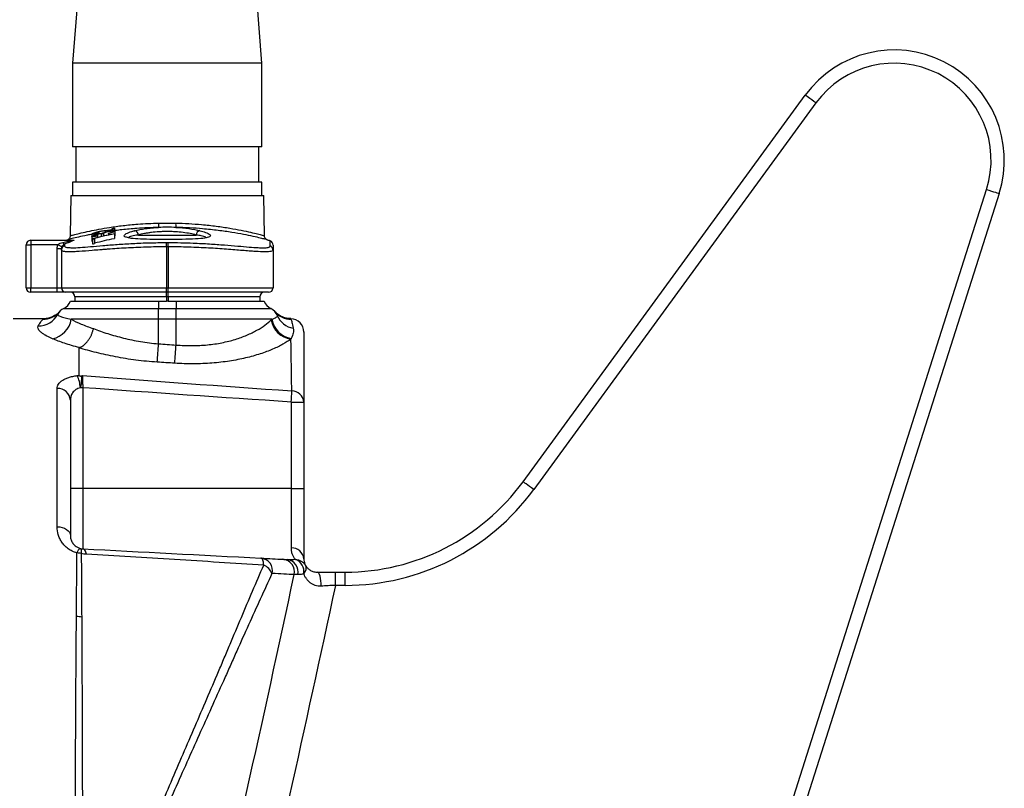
# Model space of a CAD drawing. Header units: millimetres. Extents: x 623 to 1422, y 673 to 1327.
# Tile 4 of 6: x 1199 to 1422, y 941 to 1115. Entities that reach past the tile are written whole.
import ezdxf

# ---------------------------------------------------------------- set-up
doc = ezdxf.new("R2010")
doc.units = ezdxf.units.MM

msp = doc.modelspace()

# ---------------------------------------------------------------- linework, layer by layer
at = {"color": 7, "linetype": 'Continuous', "lineweight": 25}
for p, q in [((1216.6, 1176.86), (1210.86, 1105.08)), ((1253.86, 1105.08), (1248.12, 1176.86)), ((1210.86, 1105.08), (1210.86, 1086.08)), ((1253.86, 1105.08), (1210.86, 1105.08)), ((1253.86, 1086.08), (1253.86, 1105.08)), ((1313.11, 1010.1), (1377.17, 1097.83)), ((1379.59, 1096.06), (1315.54, 1008.33)), ((1253.86, 1086.08), (1210.86, 1086.08)), ((1211.61, 1086.08), (1211.61, 1078.08)), ((1253.11, 1078.08), (1253.11, 1086.08)), ((1210.86, 1078.08), (1210.86, 1075.08)), ((1253.86, 1078.08), (1210.86, 1078.08)), ((1253.86, 1075.08), (1253.86, 1078.08)), ((1210.48, 1075.08), (1210.32, 1065.92)), ((1210.48, 1075.08), (1232.36, 1075.08)), ((1232.36, 1075.08), (1254.24, 1075.08)), ((1254.4, 1065.93), (1254.24, 1075.08)), ((1360.67, 895.07), (1418.33, 1076.42)), ((1421.18, 1075.51), (1363.53, 894.16)), ((1215.23, 1066.29), (1215.23, 1065.76)), ((1216.53, 1066.24), (1216.53, 1065.55)), ((1216.76, 1066.81), (1216.76, 1066.53)), ((1216.9, 1066.57), (1216.9, 1066.51)), ((1216.9, 1066.51), (1216.9, 1066.38)), ((1217.35, 1066.26), (1217.35, 1065.75)), ((1217.86, 1066.38), (1217.86, 1065.88)), ((1219.01, 1066.42), (1219.01, 1066.49)), ((1219.01, 1066.42), (1219.01, 1066.13)), ((1219.85, 1067.26), (1219.85, 1067.54)), ((1220.36, 1067.64), (1220.36, 1067.23)), ((1220.36, 1067.23), (1220.36, 1067.02)), ((1220.36, 1066.4), (1220.36, 1066.33)), ((1220.36, 1066.33), (1220.36, 1065.3)), ((1220.49, 1066.95), (1220.49, 1065.93)), ((1200.36, 1054.08), (1200.36, 1063.88)), ((1200.36, 1063.88), (1201.36, 1063.88)), ((1201.36, 1064.88), (1201.36, 1063.88)), ((1201.36, 1064.88), (1210.91, 1064.88)), ((1207.56, 1063.88), (1201.36, 1063.88)), ((1201.36, 1063.88), (1201.36, 1054.08)), ((1209, 1063.98), (1209, 1063.64)), ((1215.23, 1065.76), (1215.23, 1064.71)), ((1215.36, 1065.11), (1215.36, 1065.26)), ((1215.36, 1065.11), (1215.36, 1064.06)), ((1215.87, 1065.33), (1215.87, 1065.2)), ((1215.87, 1065.2), (1215.87, 1064.15)), ((1216.51, 1065.94), (1216.51, 1065.88)), ((1216.51, 1065.88), (1216.51, 1065.55)), ((1223.69, 1065.46), (1223.7, 1065.44)), ((1225.8, 1066.08), (1238.92, 1066.08)), ((1241.06, 1065.44), (1241.06, 1065.46)), ((1207.36, 1063.02), (1208.36, 1063.02)), ((1207.36, 1054.08), (1207.36, 1063.02)), ((1208.36, 1062.71), (1208.36, 1063.02)), ((1208.36, 1062.71), (1208.36, 1054.08)), ((1232.16, 1063.4), (1232.16, 1054.08)), ((1232.56, 1063.4), (1232.56, 1054.08)), ((1256.36, 1063.81), (1256.36, 1062.71)), ((1256.36, 1062.71), (1256.36, 1054.08)), ((1200.36, 1054.08), (1201.36, 1054.08)), ((1201.36, 1054.08), (1207.36, 1054.08)), ((1201.36, 1053.08), (1201.36, 1054.08)), ((1207.36, 1053.08), (1201.36, 1053.08)), ((1207.36, 1053.08), (1207.36, 1054.08)), ((1207.36, 1054.08), (1208.36, 1054.08)), ((1209.36, 1053.08), (1207.36, 1053.08)), ((1208.36, 1054.08), (1232.16, 1054.08)), ((1232.16, 1053.08), (1209.36, 1053.08)), ((1232.16, 1053.08), (1232.16, 1054.08)), ((1232.16, 1054.08), (1232.56, 1054.08)), ((1232.56, 1053.08), (1232.16, 1053.08)), ((1232.16, 1052.08), (1232.16, 1053.08)), ((1232.56, 1053.08), (1232.56, 1054.08)), ((1232.56, 1054.08), (1256.36, 1054.08)), ((1255.36, 1053.08), (1232.56, 1053.08)), ((1232.56, 1052.08), (1232.56, 1053.08)), ((1210.36, 1051.08), (1230.36, 1051.08)), ((1232.16, 1052.08), (1211.36, 1052.08)), ((1211.36, 1052.08), (1211.36, 1051.08)), ((1230.36, 1051.08), (1230.36, 1049.39)), ((1230.36, 1051.08), (1232.16, 1051.08)), ((1232.56, 1052.08), (1232.16, 1052.08)), ((1232.16, 1052.08), (1232.16, 1051.08)), ((1232.56, 1051.08), (1232.16, 1051.08)), ((1253.36, 1052.08), (1232.56, 1052.08)), ((1232.56, 1052.08), (1232.56, 1051.08)), ((1232.56, 1051.08), (1234.36, 1051.08)), ((1234.36, 1051.08), (1254.36, 1051.08)), ((1234.36, 1051.08), (1234.36, 1049.39)), ((1253.36, 1052.08), (1253.36, 1051.08)), ((1207.94, 1048.71), (1207.9, 1048.67)), ((1208.85, 1049.39), (1230.36, 1049.39)), ((1230.36, 1046.95), (1230.36, 1049.39)), ((1230.36, 1049.39), (1234.36, 1049.39)), ((1234.36, 1046.95), (1234.36, 1049.39)), ((1234.36, 1049.39), (1255.87, 1049.39)), ((1204.14, 1047.08), (1197.36, 1047.08)), ((1230.36, 1046.95), (1210.56, 1046.95)), ((1230.36, 1041.4), (1230.36, 1046.95)), ((1234.36, 1046.95), (1230.36, 1046.95)), ((1234.36, 1041.12), (1234.36, 1046.95)), ((1256.07, 1046.95), (1234.36, 1046.95)), ((1207.36, 999.86), (1207.36, 1031.25)), ((1213.2, 1031.44), (1212.63, 1031.44)), ((1213.2, 1031.44), (1213.2, 1008.52)), ((1210.36, 1028.59), (1210.36, 997.87)), ((1260.52, 1008.52), (1260.52, 1028.18)), ((1260.52, 1028.18), (1263.36, 1028.18)), ((1263.36, 1028.18), (1263.36, 1008.52)), ((1213.2, 1008.52), (1210.36, 1008.52)), ((1213.2, 1008.52), (1213.2, 994.87)), ((1260.52, 1008.52), (1213.2, 1008.52)), ((1260.52, 995.08), (1260.52, 1008.52)), ((1260.52, 1008.52), (1263.36, 1008.52)), ((1263.36, 1008.52), (1263.36, 992.58)), ((1270.53, 986.58), (1270.53, 989.58)), ((1270.53, 989.58), (1272.73, 989.58)), ((1272.73, 986.58), (1272.73, 989.58)), ((1272.73, 986.58), (1270.53, 986.58))]:
    msp.add_line(p, q, dxfattribs=at)
at = {"color": 1, "linetype": 'Continuous', "lineweight": 25}
for p, q in [((1218.29, 1067.05), (1218.29, 1066.73)), ((1255.72, 1063.64), (1255.72, 1064.74))]:
    msp.add_line(p, q, dxfattribs=at)
at = {"color": 7, "linetype": 'Continuous', "lineweight": 25, "flags": 128}
for points in [[(1379.59, 1096.06), (1379.12, 1096.4), (1378.66, 1096.73), (1378.25, 1097.04), (1377.88, 1097.31), (1377.58, 1097.53), (1377.35, 1097.69), (1377.21, 1097.79), (1377.17, 1097.83)], [(1418.33, 1076.42), (1418.88, 1076.24), (1419.42, 1076.07), (1419.91, 1075.91), (1420.35, 1075.78), (1420.7, 1075.66), (1420.97, 1075.58), (1421.13, 1075.53), (1421.18, 1075.51)], [(1207.56, 1063.88), (1207.73, 1063.8), (1207.89, 1063.72), (1208.05, 1063.65), (1208.18, 1063.59), (1208.29, 1063.53), (1208.38, 1063.49), (1208.43, 1063.46), (1208.46, 1063.45)], [(1232.16, 1063.4), (1232.16, 1063.57), (1232.16, 1063.73), (1232.16, 1063.89), (1232.16, 1064.03), (1232.16, 1064.15), (1232.16, 1064.25), (1232.16, 1064.33), (1232.16, 1064.38)], [(1232.56, 1063.4), (1232.56, 1063.57), (1232.56, 1063.73), (1232.56, 1063.89), (1232.56, 1064.03), (1232.56, 1064.15), (1232.56, 1064.25), (1232.56, 1064.33), (1232.56, 1064.38)], [(1315.54, 1008.33), (1315.07, 1008.68), (1314.61, 1009.01), (1314.19, 1009.31), (1313.82, 1009.58), (1313.52, 1009.8), (1313.3, 1009.97), (1313.16, 1010.07), (1313.11, 1010.1)], [(1207.36, 999.86), (1207.94, 999.82), (1208.51, 999.71), (1209.03, 999.52), (1209.48, 999.28), (1209.85, 998.97), (1210.13, 998.63), (1210.3, 998.26), (1210.36, 997.87)], [(1212.61, 994.96), (1212.67, 994.93), (1212.73, 994.86), (1212.77, 994.76), (1212.81, 994.63), (1212.83, 994.46), (1212.84, 994.27), (1212.85, 994.06), (1212.83, 993.82)], [(1214.02, 993.62), (1213.96, 993.89), (1213.87, 994.14), (1213.78, 994.35), (1213.68, 994.53), (1213.57, 994.67), (1213.45, 994.78), (1213.33, 994.84), (1213.2, 994.87)], [(1267.28, 986.39), (1267.27, 987), (1267.23, 987.59), (1267.15, 988.15), (1267.03, 988.63), (1266.89, 989.04), (1266.73, 989.34), (1266.55, 989.52), (1266.36, 989.58)]]:
    msp.add_lwpolyline(points, dxfattribs=at)
at = {"color": 7, "linetype": 'Continuous', "lineweight": 25}
for centre, radius, start, end in [((1397.36, 1083.08), 25, 342.365, 143.865), ((1397.36, 1083.08), 22, 342.365, 143.865), ((1226.82, 1068.51), 3.63, 348.9489, 4.4107), ((1237.89, 1068.51), 3.63, 175.5895, 191.0504), ((1224.78, 1066.07), 1.02, 0.9932, 80.0535), ((1239.94, 1066.07), 1.02, 99.9465, 179.0066), ((1201.36, 1063.88), 1, 90, 180), ((1209.36, 1064.66), 0.764, 199.8677, 241.9398), ((1209.19, 1065.88), 1, 269.9999, 295.4214), ((1210.91, 1065.84), 0.955, 270.014, 289.9132), ((1232.36, 1004.08), 65, 68.9382, 69.6192), ((1255.36, 1063.81), 1, 0, 68.9382), ((1209.35, 1062.71), 0.995, 110.8575, 179.9161), ((1255.36, 1062.71), 0.995, 0.0837, 69.1429), ((1201.36, 1054.08), 1, 180, 270), ((1209.36, 1054.08), 1, 180, 270), ((1210.36, 1052.08), 1, 0, 90), ((1254.36, 1052.08), 1, 90, 180), ((1255.36, 1054.08), 1, 270, 0), ((1207.53, 1052.08), 3, 296.0036, 340.5288), ((1257.19, 1052.08), 3, 199.4712, 243.9964), ((1204.15, 1051.95), 4.99, 269.8995, 318.8242), ((1210.16, 1046.69), 3, 116.0036, 152.2918), ((1254.56, 1046.69), 3, 22.1941, 63.9964), ((1260.57, 1051.94), 4.98, 221.1446, 268.5368), ((1203.16, 1050.39), 4.92, 269.0846, 332.111), ((1205.26, 1047.82), 5.38, 281.2866, 350.7016), ((1261.21, 1047.78), 5.38, 190.4766, 261.6794), ((1261.34, 1047.89), 5.35, 190.0819, 260.9987), ((1261.8, 1049.67), 4.83, 202.4635, 260.0094), ((1260.36, 1044.08), 3, 360, 89.1275), ((835.44, 1067.68), 395.8, 355.5882, 356.1925), ((836.37, 1067.8), 398.88, 355.569, 356.1658), ((1205.49, 1031), 7.15, 3.5736, 26.3066), ((1207.52, 1028.41), 2.85, 3.6207, 93.2126), ((1225.48, 1030.74), 35.13, 355.8229, 359.9477), ((1260.62, 1027.95), 2.75, 4.6948, 90.144), ((1272.73, 1039.58), 50, 270, 323.865), ((1272.73, 1039.58), 53, 270, 323.865), ((1213.31, 993.67), 1.47, 118.3104, 169.894), ((1260.62, 992.33), 2.75, 5.33, 92.0975), ((1211.84, 989.23), 4.69, 77.7085, 89.7747), ((1253.38, 989.91), 2.85, 347.2497, 85.1111), ((1258.38, 989.63), 2.87, 347.4825, 85.7429), ((1259.25, 989.66), 2.8, 346.4427, 82.6909), ((1260.39, 989.65), 3, 350.5843, 71.2224), ((1260.42, 989.68), 2.98, 349.9578, 70.2427), ((1252.99, 988.1), 3.32, 19.9316, 67.4999), ((1211.72, 973.99), 5.49, 77.261, 89.8113)]:
    msp.add_arc(centre, radius, start, end, dxfattribs=at)
at = {"color": 1, "linetype": 'Continuous', "lineweight": 25}
for points, knots in [([(1210.35, 1065.92), (1210.38, 1065.93), (1210.45, 1065.95), (1211.29, 1066.18), (1212.71, 1066.53), (1214.58, 1066.96), (1216.79, 1067.4), (1219.32, 1067.84), (1222.28, 1068.24), (1226.02, 1068.62), (1228.83, 1068.73), (1230.45, 1068.79)], [0, 0, 0, 0, 0.097588, 0.209813, 0.321937, 0.43408, 0.531973, 0.629865, 0.740592, 0.851305, 1, 1, 1, 1]), ([(1234.27, 1068.79), (1235.26, 1068.76), (1237.26, 1068.69), (1240.38, 1068.46), (1243.56, 1068.11), (1246.59, 1067.65), (1249.22, 1067.16), (1251.33, 1066.7), (1252.95, 1066.3), (1253.96, 1066.03), (1254.44, 1065.9), (1254.36, 1065.93), (1254.34, 1065.93)], [0, 0, 0, 0, 0.091204, 0.184225, 0.297254, 0.413635, 0.523973, 0.637338, 0.745128, 0.855884, 0.965258, 1, 1, 1, 1]), ([(1223.34, 1065.52), (1223.19, 1065.55), (1222.59, 1065.67), (1222.49, 1066.02), (1223.13, 1066.52), (1224.22, 1066.88), (1224.89, 1067.05), (1224.96, 1067.07)], [0, 0, 0, 0, 0.09947, 0.397139, 0.697448, 0.968204, 1, 1, 1, 1]), ([(1239.76, 1067.07), (1240.22, 1066.94), (1241.3, 1066.65), (1242.14, 1066.15), (1242.24, 1065.75), (1241.63, 1065.6), (1241.43, 1065.55)], [0, 0, 0, 0, 0.2229883, 0.5311048, 0.8463211, 1, 1, 1, 1]), ([(1209.64, 1064.95), (1209.65, 1064.95), (1209.67, 1064.95), (1210.66, 1064.94), (1211.24, 1064.94)], [0, 0, 0, 0, 0.422914, 1, 1, 1, 1]), ([(1225.8, 1066.08), (1225.27, 1066), (1224.2, 1065.82), (1223.54, 1065.61), (1223.64, 1065.53), (1223.66, 1065.51)], [0, 0, 0, 0, 0.434162, 0.869169, 1, 1, 1, 1]), ([(1241.04, 1065.51), (1241.05, 1065.55), (1241.07, 1065.66), (1240.27, 1065.87), (1239.32, 1066.02), (1238.92, 1066.08)], [0, 0, 0, 0, 0.25073, 0.686517, 1, 1, 1, 1]), ([(1209, 1063.64), (1209.07, 1063.48), (1209.18, 1063.26), (1209.98, 1063.23), (1210.21, 1063.23)], [0, 0, 0, 0, 0.720709, 1, 1, 1, 1]), ([(1254.1, 1063.2), (1254.24, 1063.2), (1254.89, 1063.19), (1255.51, 1063.3), (1255.65, 1063.53), (1255.72, 1063.64)], [0, 0, 0, 0, 0.113137, 0.556569, 1, 1, 1, 1]), ([(1260.41, 1047.06), (1260.41, 1047.07), (1260.39, 1047.11), (1260.42, 1047.03), (1260.44, 1046.96)], [0, 0, 0, 0, 0.184503, 1, 1, 1, 1])]:
    msp.add_open_spline(points, degree=3, knots=knots, dxfattribs=at)
at = {"color": 7, "linetype": 'Continuous', "lineweight": 25}
for points, knots in [([(1230.45, 1068.79), (1230.77, 1068.8), (1231.08, 1068.8), (1231.72, 1068.79), (1232.36, 1068.79), (1233, 1068.79), (1233.63, 1068.8), (1233.95, 1068.8), (1234.27, 1068.79)], [0, 0, 0, 0, 0.25, 0.25, 0.5, 0.75, 0.75, 1, 1, 1, 1]), ([(1215.23, 1066.24), (1214.89, 1066.17), (1213.71, 1065.95), (1212.14, 1065.6), (1210.68, 1065.25), (1209.8, 1065.03), (1209.73, 1065.01), (1209.7, 1065)], [0, 0, 0, 0, 0.095122, 0.32562, 0.562586, 0.793684, 1, 1, 1, 1]), ([(1215.23, 1066.29), (1215.23, 1066.3), (1215.24, 1066.31), (1215.27, 1066.34), (1215.3, 1066.36), (1215.37, 1066.4), (1215.41, 1066.43), (1215.52, 1066.47), (1215.58, 1066.5), (1215.73, 1066.55), (1215.8, 1066.58), (1215.97, 1066.64), (1216.05, 1066.66), (1216.23, 1066.72), (1216.33, 1066.75), (1216.52, 1066.8), (1216.62, 1066.82), (1216.72, 1066.85)], [0, 0, 0, 0, 0.125, 0.125, 0.25, 0.25, 0.375, 0.375, 0.5, 0.5, 0.625, 0.625, 0.75, 0.75, 0.875, 0.875, 1, 1, 1, 1]), ([(1216.9, 1066.51), (1216.79, 1066.48), (1216.69, 1066.46), (1216.48, 1066.41), (1216.38, 1066.39), (1216.17, 1066.35), (1216.08, 1066.33), (1215.89, 1066.3), (1215.81, 1066.28), (1215.57, 1066.25), (1215.44, 1066.24), (1215.31, 1066.24), (1215.28, 1066.25), (1215.24, 1066.26), (1215.23, 1066.27), (1215.23, 1066.29)], [0, 0, 0, 0, 0.125, 0.125, 0.25, 0.25, 0.375, 0.375, 0.5, 0.5, 0.75, 0.75, 0.875, 0.875, 1, 1, 1, 1]), ([(1215.23, 1065.76), (1215.23, 1065.77), (1215.24, 1065.79), (1215.27, 1065.82), (1215.29, 1065.84), (1215.38, 1065.9), (1215.47, 1065.95), (1215.65, 1066.02), (1215.71, 1066.05), (1215.85, 1066.1), (1215.93, 1066.12), (1216.09, 1066.18), (1216.18, 1066.2), (1216.35, 1066.25), (1216.44, 1066.28), (1216.53, 1066.3)], [0, 0, 0, 0, 0.125, 0.125, 0.25, 0.25, 0.5, 0.5, 0.625, 0.625, 0.75, 0.75, 0.875, 0.875, 1, 1, 1, 1]), ([(1215.36, 1065.26), (1216.18, 1065.48), (1217.01, 1065.69), (1218.68, 1066.07), (1219.52, 1066.25), (1220.36, 1066.4)], [0, 0, 0, 0, 0.5, 0.5, 1, 1, 1, 1]), ([(1216.76, 1066.81), (1216.69, 1066.79), (1216.62, 1066.77), (1216.49, 1066.73), (1216.42, 1066.72), (1216.23, 1066.66), (1216.12, 1066.62), (1215.94, 1066.55), (1215.86, 1066.52), (1215.79, 1066.47), (1215.77, 1066.46), (1215.75, 1066.44), (1215.75, 1066.43), (1215.74, 1066.42)], [0, 0, 0, 0, 0.125, 0.125, 0.25, 0.25, 0.5, 0.5, 0.75, 0.75, 0.875, 0.875, 1, 1, 1, 1]), ([(1215.74, 1066.42), (1215.75, 1066.41), (1215.75, 1066.4), (1215.78, 1066.39), (1215.8, 1066.39), (1215.85, 1066.38), (1215.89, 1066.38), (1215.97, 1066.39), (1216.02, 1066.4), (1216.18, 1066.42), (1216.32, 1066.44), (1216.53, 1066.48), (1216.6, 1066.5), (1216.75, 1066.53), (1216.82, 1066.55), (1216.9, 1066.57)], [0, 0, 0, 0, 0.125, 0.125, 0.25, 0.25, 0.375, 0.375, 0.5, 0.5, 0.75, 0.75, 0.875, 0.875, 1, 1, 1, 1]), ([(1216.53, 1066.24), (1216.5, 1066.23), (1216.47, 1066.22), (1216.41, 1066.21), (1216.38, 1066.2), (1216.3, 1066.17), (1216.24, 1066.16), (1216.09, 1066.11), (1216.01, 1066.07), (1215.87, 1066.01), (1215.82, 1065.98), (1215.77, 1065.95), (1215.76, 1065.94), (1215.75, 1065.92), (1215.75, 1065.91), (1215.74, 1065.9)], [0, 0, 0, 0, 0.0625, 0.0625, 0.125, 0.125, 0.25, 0.25, 0.5, 0.5, 0.75, 0.75, 0.875, 0.875, 1, 1, 1, 1]), ([(1220.36, 1066.33), (1219.61, 1066.19), (1218.85, 1066.04), (1217.35, 1065.7), (1216.61, 1065.52), (1215.87, 1065.33)], [0, 0, 0, 0, 0.5, 0.5, 1, 1, 1, 1]), ([(1216.53, 1066.3), (1216.63, 1066.32), (1216.73, 1066.35), (1216.93, 1066.39), (1217.03, 1066.41), (1217.21, 1066.44), (1217.29, 1066.45), (1217.44, 1066.46), (1217.5, 1066.47), (1217.56, 1066.47)], [0, 0, 0, 0, 0.25, 0.25, 0.5, 0.5, 0.75, 0.75, 1, 1, 1, 1]), ([(1217.35, 1066.26), (1217.35, 1066.27), (1217.34, 1066.28), (1217.33, 1066.29), (1217.32, 1066.3), (1217.28, 1066.32), (1217.24, 1066.33), (1217.11, 1066.33), (1217.03, 1066.33), (1216.86, 1066.31), (1216.8, 1066.3), (1216.67, 1066.27), (1216.6, 1066.25), (1216.53, 1066.24)], [0, 0, 0, 0, 0.125, 0.125, 0.25, 0.25, 0.5, 0.5, 0.75, 0.75, 0.875, 0.875, 1, 1, 1, 1]), ([(1216.72, 1066.85), (1216.8, 1066.87), (1216.89, 1066.89), (1217.06, 1066.93), (1217.15, 1066.94), (1217.31, 1066.98), (1217.39, 1066.99), (1217.55, 1067.02), (1217.63, 1067.03), (1217.84, 1067.06), (1217.98, 1067.08), (1218.25, 1067.12), (1218.38, 1067.13), (1218.51, 1067.14)], [0, 0, 0, 0, 0.125, 0.125, 0.25, 0.25, 0.375, 0.375, 0.5, 0.5, 0.75, 0.75, 1, 1, 1, 1]), ([(1218.29, 1067.05), (1218.07, 1067.03), (1217.84, 1067), (1217.47, 1066.95), (1217.34, 1066.93), (1217.13, 1066.89), (1217.06, 1066.87), (1216.91, 1066.84), (1216.83, 1066.82), (1216.76, 1066.81)], [0, 0, 0, 0, 0.5, 0.5, 0.75, 0.75, 0.875, 0.875, 1, 1, 1, 1]), ([(1217.86, 1066.38), (1217.77, 1066.36), (1217.69, 1066.34), (1217.52, 1066.3), (1217.43, 1066.28), (1217.35, 1066.26)], [0, 0, 0, 0, 0.5, 0.5, 1, 1, 1, 1]), ([(1217.56, 1066.47), (1217.58, 1066.48), (1217.61, 1066.49), (1217.67, 1066.52), (1217.7, 1066.53), (1217.77, 1066.56), (1217.81, 1066.58), (1217.9, 1066.61), (1217.94, 1066.62), (1217.99, 1066.64)], [0, 0, 0, 0, 0.25, 0.25, 0.5, 0.5, 0.75, 0.75, 1, 1, 1, 1]), ([(1218.84, 1066.8), (1218.75, 1066.78), (1218.55, 1066.74), (1218.28, 1066.65), (1218.05, 1066.56), (1217.9, 1066.47), (1217.87, 1066.41), (1217.86, 1066.38)], [0, 0, 0, 0, 0.129471, 0.300604, 0.479718, 0.660813, 1, 1, 1, 1]), ([(1217.99, 1066.64), (1218.05, 1066.66), (1218.12, 1066.68), (1218.25, 1066.72), (1218.33, 1066.74), (1218.48, 1066.78), (1218.55, 1066.8), (1218.71, 1066.84), (1218.79, 1066.85), (1218.87, 1066.87)], [0, 0, 0, 0, 0.25, 0.25, 0.5, 0.5, 0.75, 0.75, 1, 1, 1, 1]), ([(1218.87, 1066.87), (1218.98, 1066.89), (1219.09, 1066.92), (1219.3, 1066.95), (1219.41, 1066.97), (1219.61, 1067), (1219.7, 1067.01), (1219.88, 1067.03), (1219.97, 1067.03), (1220.19, 1067.04), (1220.31, 1067.04), (1220.42, 1067.02), (1220.44, 1067.01), (1220.48, 1066.98), (1220.48, 1066.97), (1220.49, 1066.95)], [0, 0, 0, 0, 0.125, 0.125, 0.25, 0.25, 0.375, 0.375, 0.5, 0.5, 0.75, 0.75, 0.875, 0.875, 1, 1, 1, 1]), ([(1220.49, 1066.95), (1220.48, 1066.94), (1220.48, 1066.92), (1220.45, 1066.89), (1220.43, 1066.87), (1220.36, 1066.83), (1220.32, 1066.81), (1220.21, 1066.76), (1220.15, 1066.74), (1219.95, 1066.67), (1219.78, 1066.62), (1219.5, 1066.54), (1219.41, 1066.52), (1219.21, 1066.47), (1219.11, 1066.45), (1219.01, 1066.42)], [0, 0, 0, 0, 0.125, 0.125, 0.25, 0.25, 0.375, 0.375, 0.5, 0.5, 0.75, 0.75, 0.875, 0.875, 1, 1, 1, 1]), ([(1219.01, 1066.49), (1219.08, 1066.5), (1219.14, 1066.52), (1219.27, 1066.55), (1219.33, 1066.57), (1219.45, 1066.6), (1219.5, 1066.62), (1219.58, 1066.65), (1219.61, 1066.65), (1219.66, 1066.67), (1219.68, 1066.68), (1219.7, 1066.69)], [0, 0, 0, 0, 0.25, 0.25, 0.5, 0.5, 0.75, 0.75, 0.875, 0.875, 1, 1, 1, 1]), ([(1219.7, 1066.69), (1219.75, 1066.7), (1219.79, 1066.72), (1219.86, 1066.75), (1219.89, 1066.77), (1219.93, 1066.8), (1219.95, 1066.81), (1219.97, 1066.84), (1219.97, 1066.85), (1219.97, 1066.86)], [0, 0, 0, 0, 0.25, 0.25, 0.5, 0.5, 0.75, 0.75, 1, 1, 1, 1]), ([(1219.85, 1067.54), (1219.93, 1067.56), (1220.02, 1067.58), (1220.19, 1067.61), (1220.27, 1067.62), (1220.36, 1067.64)], [0, 0, 0, 0, 0.5, 0.5, 1, 1, 1, 1]), ([(1230.39, 1067.81), (1228.73, 1067.75), (1225.86, 1067.65), (1222.6, 1067.35), (1221.1, 1067.15), (1220.62, 1067.08)], [0, 0, 0, 0, 0.481309, 0.835216, 1, 1, 1, 1]), ([(1224.96, 1067.07), (1225.68, 1067.25), (1226.51, 1067.41), (1227.66, 1067.57), (1227.9, 1067.6), (1228.38, 1067.65), (1228.62, 1067.68), (1229.36, 1067.75), (1229.87, 1067.79), (1230.39, 1067.81)], [0, 0, 0, 0, 0.5, 0.5, 0.625, 0.625, 0.75, 0.75, 1, 1, 1, 1]), ([(1238.92, 1066.08), (1238.5, 1066.2), (1238.04, 1066.31), (1237.05, 1066.5), (1236.51, 1066.58), (1235.38, 1066.72), (1234.8, 1066.78), (1233.89, 1066.83), (1233.58, 1066.85), (1232.97, 1066.87), (1232.66, 1066.87), (1232.05, 1066.87), (1231.74, 1066.87), (1231.13, 1066.85), (1230.82, 1066.83), (1229.91, 1066.78), (1229.33, 1066.72), (1228.49, 1066.62), (1228.21, 1066.58), (1227.68, 1066.49), (1227.42, 1066.45), (1226.68, 1066.31), (1226.22, 1066.2), (1225.8, 1066.08)], [0, 0, 0, 0, 0.125, 0.125, 0.25, 0.25, 0.375, 0.375, 0.4375, 0.4375, 0.5, 0.5, 0.5625, 0.5625, 0.625, 0.625, 0.75, 0.75, 0.8125, 0.8125, 0.875, 0.875, 1, 1, 1, 1]), ([(1234.33, 1067.81), (1233.67, 1067.84), (1233.02, 1067.84), (1231.7, 1067.84), (1231.05, 1067.84), (1230.39, 1067.81)], [0, 0, 0, 0, 0.5, 0.5, 1, 1, 1, 1]), ([(1234.33, 1067.81), (1235.37, 1067.76), (1236.36, 1067.66), (1238.21, 1067.41), (1239.04, 1067.25), (1239.76, 1067.07)], [0, 0, 0, 0, 0.5, 0.5, 1, 1, 1, 1]), ([(1254.99, 1065.01), (1255.01, 1065.01), (1255.09, 1064.98), (1254.62, 1065.11), (1253.57, 1065.37), (1251.92, 1065.75), (1249.74, 1066.21), (1247.07, 1066.68), (1243.93, 1067.14), (1240.67, 1067.48), (1237.43, 1067.72), (1235.37, 1067.78), (1234.33, 1067.81)], [0, 0, 0, 0, 0.031253, 0.144534, 0.25276, 0.363941, 0.474333, 0.587755, 0.700488, 0.816564, 0.907371, 1, 1, 1, 1]), ([(1207.36, 1063.02), (1207.36, 1063.17), (1207.38, 1063.32), (1207.44, 1063.61), (1207.49, 1063.75), (1207.56, 1063.88)], [0, 0, 0, 0, 0.5, 0.5, 1, 1, 1, 1]), ([(1207.56, 1063.88), (1207.63, 1063.96), (1207.71, 1064.02), (1207.88, 1064.13), (1207.97, 1064.18), (1208.25, 1064.3), (1208.44, 1064.36), (1208.64, 1064.4)], [0, 0, 0, 0, 0.25, 0.25, 0.5, 0.5, 1, 1, 1, 1]), ([(1209, 1063.98), (1208.88, 1063.93), (1208.78, 1063.86), (1208.6, 1063.69), (1208.52, 1063.58), (1208.46, 1063.45)], [0, 0, 0, 0, 0.5, 0.5, 1, 1, 1, 1]), ([(1208.64, 1064.4), (1209.07, 1064.49), (1209.49, 1064.57), (1210.11, 1064.7), (1210.32, 1064.74), (1210.62, 1064.8), (1210.72, 1064.82), (1210.85, 1064.85), (1210.89, 1064.86), (1210.92, 1064.88), (1210.93, 1064.88), (1210.93, 1064.88), (1210.92, 1064.88), (1210.91, 1064.88)], [0, 0, 0, 0, 0.5, 0.5, 0.75, 0.75, 0.875, 0.875, 0.9375, 0.9375, 0.96875, 0.96875, 1, 1, 1, 1]), ([(1211.24, 1064.94), (1211.27, 1064.94), (1211.26, 1064.93), (1211.17, 1064.88), (1211.09, 1064.84), (1210.92, 1064.77), (1210.82, 1064.72), (1210.61, 1064.64), (1210.5, 1064.59), (1210.17, 1064.46), (1209.95, 1064.37), (1209.48, 1064.18), (1209.24, 1064.08), (1209, 1063.98)], [0, 0, 0, 0, 0.125, 0.125, 0.25, 0.25, 0.375, 0.375, 0.5, 0.5, 0.75, 0.75, 1, 1, 1, 1]), ([(1210.3, 1065.92), (1210.3, 1065.87), (1210.31, 1065.72), (1210.23, 1065.51), (1210.12, 1065.32), (1210.02, 1065.23), (1209.99, 1065.2)], [0, 0, 0, 0, 0.192507, 0.541646, 0.834624, 1, 1, 1, 1]), ([(1210.21, 1063.23), (1210.38, 1063.21), (1210.93, 1063.16), (1212.5, 1063.25), (1214.84, 1063.44), (1217.7, 1063.69), (1220.94, 1063.95), (1224.5, 1064.18), (1228.27, 1064.34), (1230.86, 1064.36), (1232.16, 1064.38)], [0, 0, 0, 0, 0.064088, 0.197302, 0.331334, 0.465383, 0.59888, 0.732377, 0.86619, 1, 1, 1, 1]), ([(1216.51, 1065.88), (1216.43, 1065.86), (1216.34, 1065.84), (1216.18, 1065.81), (1216.1, 1065.79), (1215.86, 1065.75), (1215.72, 1065.73), (1215.54, 1065.71), (1215.48, 1065.71), (1215.39, 1065.7), (1215.35, 1065.7), (1215.29, 1065.71), (1215.27, 1065.72), (1215.24, 1065.74), (1215.23, 1065.75), (1215.23, 1065.76)], [0, 0, 0, 0, 0.125, 0.125, 0.25, 0.25, 0.5, 0.5, 0.625, 0.625, 0.75, 0.75, 0.875, 0.875, 1, 1, 1, 1]), ([(1215.23, 1064.71), (1215.23, 1064.69), (1215.24, 1064.66), (1215.34, 1064.66), (1215.36, 1064.66)], [0, 0, 0, 0, 0.829991, 1, 1, 1, 1]), ([(1215.74, 1065.9), (1215.75, 1065.89), (1215.75, 1065.88), (1215.76, 1065.87), (1215.77, 1065.86), (1215.82, 1065.85), (1215.88, 1065.85), (1216.02, 1065.86), (1216.11, 1065.88), (1216.3, 1065.91), (1216.41, 1065.92), (1216.51, 1065.94)], [0, 0, 0, 0, 0.125, 0.125, 0.25, 0.25, 0.5, 0.5, 0.75, 0.75, 1, 1, 1, 1]), ([(1215.87, 1064.28), (1216.61, 1064.48), (1217.36, 1064.66), (1218.85, 1065), (1219.6, 1065.16), (1220.36, 1065.3)], [0, 0, 0, 0, 0.5, 0.5, 1, 1, 1, 1]), ([(1220.36, 1065.81), (1220.36, 1065.81), (1220.46, 1065.85), (1220.48, 1065.89), (1220.49, 1065.92), (1220.49, 1065.93)], [0, 0, 0, 0, 0.0378596, 0.7740329, 1, 1, 1, 1]), ([(1241.43, 1065.55), (1241.26, 1065.49), (1240.77, 1065.31), (1238.81, 1065.16), (1235.81, 1065.08), (1232.37, 1065.07), (1229.07, 1065.08), (1226.25, 1065.15), (1224.22, 1065.28), (1223.58, 1065.45), (1223.34, 1065.52)], [0, 0, 0, 0, 0.069653, 0.206408, 0.357333, 0.507898, 0.645531, 0.780412, 0.913083, 1, 1, 1, 1]), ([(1232.56, 1064.38), (1233.52, 1064.37), (1235.43, 1064.35), (1238.59, 1064.25), (1241.96, 1064.08), (1245.38, 1063.83), (1248.42, 1063.57), (1250.98, 1063.35), (1252.93, 1063.2), (1253.75, 1063.2), (1254.1, 1063.2)], [0, 0, 0, 0, 0.103264, 0.206529, 0.347294, 0.488062, 0.625603, 0.763132, 0.898855, 1, 1, 1, 1]), ([(1254.71, 1065.22), (1254.66, 1065.27), (1254.53, 1065.41), (1254.41, 1065.66), (1254.41, 1065.86), (1254.42, 1065.94)], [0, 0, 0, 0, 0.281132, 0.708058, 1, 1, 1, 1]), ([(1232.16, 1063.4), (1230.59, 1063.4), (1229.04, 1063.37), (1226.76, 1063.3), (1226, 1063.27), (1224.51, 1063.2), (1223.77, 1063.17), (1221.61, 1063.05), (1220.24, 1062.96), (1218.62, 1062.84), (1218.31, 1062.81), (1217.68, 1062.76), (1217.37, 1062.74), (1216.46, 1062.67), (1215.88, 1062.62), (1214.24, 1062.49), (1213.25, 1062.41), (1212.16, 1062.33), (1211.95, 1062.32), (1211.55, 1062.3), (1211.36, 1062.29), (1210.81, 1062.27), (1210.47, 1062.26), (1209.88, 1062.26), (1209.62, 1062.26), (1209.28, 1062.29), (1209.17, 1062.3), (1208.98, 1062.33), (1208.9, 1062.34), (1208.51, 1062.44), (1208.36, 1062.55), (1208.36, 1062.71)], [0, 0, 0, 0, 0.125, 0.125, 0.1875, 0.1875, 0.25, 0.25, 0.375, 0.375, 0.40625, 0.40625, 0.4375, 0.4375, 0.5, 0.5, 0.625, 0.625, 0.65625, 0.65625, 0.6875, 0.6875, 0.75, 0.75, 0.8125, 0.8125, 0.84375, 0.84375, 0.875, 0.875, 1, 1, 1, 1]), ([(1256.36, 1062.71), (1256.36, 1062.55), (1256.21, 1062.44), (1255.75, 1062.33), (1255.57, 1062.3), (1255.23, 1062.27), (1255.1, 1062.27), (1254.84, 1062.26), (1254.7, 1062.26), (1253.95, 1062.26), (1253.22, 1062.29), (1252.14, 1062.36), (1251.92, 1062.38), (1251.45, 1062.41), (1251.21, 1062.43), (1250.46, 1062.49), (1249.94, 1062.53), (1248.3, 1062.66), (1247.1, 1062.76), (1245.14, 1062.91), (1244.47, 1062.95), (1243.11, 1063.04), (1242.41, 1063.09), (1240.98, 1063.17), (1240.24, 1063.2), (1238.75, 1063.27), (1237.99, 1063.3), (1235.69, 1063.37), (1234.13, 1063.4), (1232.56, 1063.4)], [0, 0, 0, 0, 0.125, 0.125, 0.1875, 0.1875, 0.21875, 0.21875, 0.25, 0.25, 0.375, 0.375, 0.40625, 0.40625, 0.4375, 0.4375, 0.5, 0.5, 0.625, 0.625, 0.6875, 0.6875, 0.75, 0.75, 0.8125, 0.8125, 0.875, 0.875, 1, 1, 1, 1]), ([(1207.94, 1048.71), (1207.92, 1048.7), (1207.9, 1048.67), (1207.82, 1048.58), (1207.57, 1048.34), (1207.08, 1047.94), (1206.32, 1047.5), (1205.38, 1047.19), (1204.63, 1047.05), (1204.2, 1047.09), (1204.15, 1047.1)], [0, 0, 0, 0, 0.047191, 0.075633, 0.119198, 0.29375, 0.497375, 0.70983, 0.965664, 1, 1, 1, 1]), ([(1256.82, 1048.67), (1256.79, 1048.7), (1256.76, 1048.73), (1256.78, 1048.71), (1256.78, 1048.71)], [0, 0, 0, 0, 0.93318, 1, 1, 1, 1]), ([(1260.41, 1047.11), (1260.22, 1047.11), (1259.75, 1047.11), (1259.04, 1047.28), (1258.34, 1047.54), (1257.77, 1047.86), (1257.35, 1048.17), (1257.07, 1048.42), (1256.92, 1048.56), (1256.85, 1048.63), (1256.8, 1048.68), (1256.79, 1048.7), (1256.78, 1048.71)], [0, 0, 0, 0, 0.124038, 0.307126, 0.470519, 0.61219, 0.72842, 0.811371, 0.858369, 0.891723, 0.934986, 1, 1, 1, 1]), ([(1257.33, 1047.83), (1257.24, 1048.06), (1257.13, 1048.24), (1256.94, 1048.52), (1256.86, 1048.61), (1256.82, 1048.67)], [0, 0, 0, 0, 0.5, 0.5, 1, 1, 1, 1]), ([(1203.08, 1045.47), (1203.29, 1045.86), (1203.51, 1046.18), (1203.88, 1046.68), (1204.04, 1046.85), (1204.14, 1046.96)], [0, 0, 0, 0, 0.5, 0.5, 1, 1, 1, 1]), ([(1207.51, 1048.09), (1207.47, 1048.01), (1207.5, 1047.94), (1207.72, 1047.77), (1207.9, 1047.67), (1208.29, 1047.53), (1208.44, 1047.48), (1208.77, 1047.38), (1208.95, 1047.33), (1209.55, 1047.17), (1210.02, 1047.06), (1210.56, 1046.95)], [0, 0, 0, 0, 0.25, 0.25, 0.5, 0.5, 0.625, 0.625, 0.75, 0.75, 1, 1, 1, 1]), ([(1210.56, 1046.95), (1211.23, 1046.59), (1211.98, 1046.23), (1213.67, 1045.52), (1214.59, 1045.17), (1215.61, 1044.84)], [0, 0, 0, 0, 0.5, 0.5, 1, 1, 1, 1]), ([(1234.36, 1041.12), (1235.57, 1041.03), (1236.77, 1040.98), (1238.54, 1040.98), (1239.13, 1041), (1240.3, 1041.06), (1240.88, 1041.1), (1242.61, 1041.27), (1243.7, 1041.43), (1245.28, 1041.75), (1245.8, 1041.86), (1246.8, 1042.11), (1247.29, 1042.25), (1248.72, 1042.69), (1249.6, 1043.01), (1250.83, 1043.53), (1251.22, 1043.71), (1251.98, 1044.08), (1252.34, 1044.27), (1253.37, 1044.85), (1253.98, 1045.24), (1255.06, 1046.02), (1255.53, 1046.42), (1255.92, 1046.8)], [0, 0, 0, 0, 0.125, 0.125, 0.1875, 0.1875, 0.25, 0.25, 0.375, 0.375, 0.4375, 0.4375, 0.5, 0.5, 0.625, 0.625, 0.6875, 0.6875, 0.75, 0.75, 0.875, 0.875, 1, 1, 1, 1]), ([(1256.07, 1046.95), (1256.54, 1047.12), (1256.88, 1047.26), (1257.2, 1047.48), (1257.28, 1047.54), (1257.36, 1047.69), (1257.36, 1047.76), (1257.33, 1047.83)], [0, 0, 0, 0, 0.5, 0.5, 0.75, 0.75, 1, 1, 1, 1]), ([(1260.44, 1046.96), (1260.49, 1046.83), (1260.57, 1046.6), (1260.76, 1045.92), (1260.87, 1045.47), (1260.96, 1044.91)], [0, 0, 0, 0, 0.5, 0.5, 1, 1, 1, 1]), ([(1206.31, 1042.55), (1205.67, 1042.83), (1205.13, 1043.1), (1204.44, 1043.5), (1204.24, 1043.63), (1203.87, 1043.89), (1203.71, 1044.02), (1203.3, 1044.39), (1203.13, 1044.63), (1202.96, 1045.07), (1202.97, 1045.28), (1203.08, 1045.47)], [0, 0, 0, 0, 0.25, 0.25, 0.375, 0.375, 0.5, 0.5, 0.75, 0.75, 1, 1, 1, 1]), ([(1212.41, 1040.52), (1212.46, 1040.54), (1212.56, 1040.58), (1212.71, 1040.64), (1212.87, 1040.72), (1213.02, 1040.81), (1213.18, 1040.91), (1213.34, 1041.02), (1213.5, 1041.15), (1213.66, 1041.28), (1213.82, 1041.43), (1213.98, 1041.6), (1214.13, 1041.78), (1214.29, 1041.97), (1214.44, 1042.17), (1214.59, 1042.39), (1214.73, 1042.61), (1214.87, 1042.85), (1215, 1043.11), (1215.13, 1043.37), (1215.24, 1043.65), (1215.35, 1043.93), (1215.45, 1044.23), (1215.54, 1044.53), (1215.59, 1044.73), (1215.61, 1044.84)], [0, 0, 0, 0, 0.03581, 0.07232, 0.109528, 0.147435, 0.18604, 0.225344, 0.265345, 0.306044, 0.34744, 0.389533, 0.432323, 0.475809, 0.519991, 0.564868, 0.610441, 0.656708, 0.70367, 0.751326, 0.799675, 0.848718, 0.898453, 0.948881, 1, 1, 1, 1]), ([(1215.61, 1044.84), (1216.63, 1044.45), (1217.7, 1044.07), (1219.97, 1043.35), (1221.16, 1043.01), (1223.69, 1042.4), (1224.98, 1042.13), (1227.62, 1041.68), (1228.97, 1041.51), (1230.36, 1041.4)], [0, 0, 0, 0, 0.25, 0.25, 0.5, 0.5, 0.75, 0.75, 1, 1, 1, 1]), ([(1260.96, 1044.91), (1261.02, 1044.58), (1261.01, 1044.22), (1260.85, 1043.46), (1260.71, 1043.06), (1260.5, 1042.61)], [0, 0, 0, 0, 0.5, 0.5, 1, 1, 1, 1]), ([(1263.36, 1044.07), (1263.36, 1044.07), (1263.36, 1044.28), (1263.36, 1043.52), (1263.36, 1041.71), (1263.36, 1038.41), (1263.36, 1034.03), (1263.36, 1030.13), (1263.36, 1028.18)], [0, 0, 0, 0, 0.002708, 0.202541, 0.401739, 0.600949, 0.800793, 1, 1, 1, 1]), ([(1212.41, 1040.52), (1211.19, 1040.84), (1210.07, 1041.17), (1208.04, 1041.85), (1207.12, 1042.2), (1206.31, 1042.55)], [0, 0, 0, 0, 0.5, 0.5, 1, 1, 1, 1]), ([(1260.43, 1042.46), (1259.92, 1042.08), (1259.32, 1041.69), (1257.93, 1040.92), (1257.15, 1040.54), (1255.4, 1039.79), (1254.45, 1039.43), (1252.41, 1038.77), (1251.31, 1038.46), (1248.97, 1037.91), (1247.75, 1037.67), (1245.2, 1037.28), (1243.88, 1037.12), (1241.13, 1036.91), (1239.74, 1036.86), (1236.92, 1036.85), (1235.5, 1036.89), (1234.06, 1036.98)], [0, 0, 0, 0, 0.125, 0.125, 0.25, 0.25, 0.375, 0.375, 0.5, 0.5, 0.625, 0.625, 0.75, 0.75, 0.875, 0.875, 1, 1, 1, 1]), ([(1260.61, 1030.71), (1260.57, 1033.25), (1260.54, 1035.5), (1260.48, 1039.41), (1260.45, 1041.08), (1260.43, 1042.46)], [0, 0, 0, 0, 0.5, 0.5, 1, 1, 1, 1]), ([(1212.36, 1034.23), (1212.36, 1035.43), (1212.36, 1036.56), (1212.36, 1038.64), (1212.36, 1039.6), (1212.36, 1040.48)], [0, 0, 0, 0, 0.5, 0.5, 1, 1, 1, 1]), ([(1230.06, 1037.23), (1229.24, 1037.28), (1228.43, 1037.35), (1226.83, 1037.5), (1226.04, 1037.6), (1223.68, 1037.9), (1222.13, 1038.15), (1219.86, 1038.59), (1219.12, 1038.74), (1217.67, 1039.06), (1216.96, 1039.23), (1214.9, 1039.74), (1213.59, 1040.1), (1212.36, 1040.48)], [0, 0, 0, 0, 0.125, 0.125, 0.25, 0.25, 0.5, 0.5, 0.625, 0.625, 0.75, 0.75, 1, 1, 1, 1]), ([(1207.36, 1031.25), (1207.36, 1031.59), (1207.46, 1031.91), (1207.75, 1032.37), (1207.87, 1032.53), (1208.17, 1032.81), (1208.34, 1032.95), (1208.63, 1033.15), (1208.74, 1033.21), (1208.96, 1033.33), (1209.07, 1033.39), (1209.44, 1033.56), (1209.7, 1033.67), (1210.27, 1033.85), (1210.57, 1033.93), (1211.22, 1034.07), (1211.56, 1034.13), (1211.91, 1034.17)], [0, 0, 0, 0, 0.25, 0.25, 0.375, 0.375, 0.5, 0.5, 0.5625, 0.5625, 0.625, 0.625, 0.75, 0.75, 0.875, 0.875, 1, 1, 1, 1]), ([(1211.91, 1034.17), (1212.04, 1034.18), (1212.18, 1034.2), (1212.31, 1034.21), (1212.31, 1034.21), (1212.32, 1034.21), (1212.32, 1034.22), (1212.33, 1034.22), (1212.35, 1034.22), (1212.36, 1034.22)], [0, 0, 0, 0, 0.0004184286, 0.0004184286, 0.0004184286, 0.0004280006, 0.0004280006, 0.0004280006, 0.0004704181, 0.0004704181, 0.0004704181, 0.0004704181]), ([(1212.36, 1034.22), (1212.36, 1034.2), (1212.38, 1034.17), (1212.45, 1034.12), (1212.5, 1034.11), (1212.61, 1034.08), (1212.67, 1034.07), (1212.79, 1034.07), (1212.84, 1034.08), (1212.88, 1034.1)], [0, 0, 0, 0, 0.25, 0.25, 0.5, 0.5, 0.75, 0.75, 1, 1, 1, 1]), ([(1212.88, 1034.1), (1212.88, 1033.97), (1212.88, 1033.8), (1212.87, 1033.42), (1212.86, 1033.21), (1212.83, 1032.74), (1212.81, 1032.49), (1212.75, 1031.98), (1212.71, 1031.71), (1212.63, 1031.44)], [0, 0, 0, 0, 0.25, 0.25, 0.5, 0.5, 0.75, 0.75, 1, 1, 1, 1]), ([(1213.1, 1034.17), (1213.09, 1034.05), (1213.09, 1033.89), (1213.1, 1033.52), (1213.1, 1033.3), (1213.12, 1032.94), (1213.12, 1032.82), (1213.13, 1032.56), (1213.14, 1032.42), (1213.16, 1032.01), (1213.18, 1031.73), (1213.2, 1031.44)], [0, 0, 0, 0, 0.25, 0.25, 0.5, 0.5, 0.625, 0.625, 0.75, 0.75, 1, 1, 1, 1]), ([(1212.63, 1031.44), (1212.23, 1031.35), (1211.88, 1031.19), (1211.3, 1030.79), (1211.06, 1030.55), (1210.79, 1030.16), (1210.71, 1030.03), (1210.58, 1029.76), (1210.53, 1029.61), (1210.4, 1029.18), (1210.36, 1028.89), (1210.36, 1028.59)], [0, 0, 0, 0, 0.25, 0.25, 0.5, 0.5, 0.625, 0.625, 0.75, 0.75, 1, 1, 1, 1]), ([(1211.85, 993.92), (1211.48, 994.02), (1211.12, 994.16), (1210.61, 994.41), (1210.45, 994.5), (1210.13, 994.69), (1209.98, 994.79), (1209.55, 995.11), (1209.29, 995.34), (1208.82, 995.84), (1208.61, 996.1), (1208.24, 996.64), (1208.08, 996.92), (1207.82, 997.49), (1207.7, 997.79), (1207.44, 998.67), (1207.36, 999.26), (1207.36, 999.86)], [0, 0, 0, 0, 0.125, 0.125, 0.1875, 0.1875, 0.25, 0.25, 0.375, 0.375, 0.5, 0.5, 0.625, 0.625, 0.75, 0.75, 1, 1, 1, 1]), ([(1210.36, 997.87), (1210.36, 997.61), (1210.39, 997.34), (1210.54, 996.82), (1210.65, 996.55), (1210.89, 996.16), (1210.98, 996.03), (1211.2, 995.78), (1211.32, 995.66), (1211.61, 995.42), (1211.77, 995.31), (1212.15, 995.11), (1212.36, 995.03), (1212.61, 994.96)], [0, 0, 0, 0, 0.25, 0.25, 0.5, 0.5, 0.625, 0.625, 0.75, 0.75, 0.875, 0.875, 1, 1, 1, 1]), ([(1261.36, 992.49), (1261.3, 992.57), (1261.22, 992.69), (1261.04, 992.99), (1260.95, 993.18), (1260.77, 993.62), (1260.68, 993.87), (1260.56, 994.43), (1260.52, 994.74), (1260.52, 995.08)], [0, 0, 0, 0, 0.25, 0.25, 0.5, 0.5, 0.75, 0.75, 1, 1, 1, 1]), ([(1254.26, 991.17), (1247.48, 991.59), (1240.73, 992.01), (1227.31, 992.82), (1220.64, 993.23), (1214.02, 993.62)], [0, 0, 0, 0, 0.5, 0.5, 1, 1, 1, 1]), ([(1254.26, 991.17), (1254.24, 991.41), (1254.21, 991.62), (1254.13, 992.01), (1254.08, 992.18), (1253.97, 992.45), (1253.91, 992.56), (1253.77, 992.71), (1253.7, 992.75), (1253.63, 992.75)], [0, 0, 0, 0, 0.25, 0.25, 0.5, 0.5, 0.75, 0.75, 1, 1, 1, 1]), ([(1259.61, 992.44), (1259.85, 992.43), (1260.12, 992.43), (1260.71, 992.45), (1261.02, 992.46), (1261.36, 992.49)], [0, 0, 0, 0, 0.5, 0.5, 1, 1, 1, 1]), ([(1261.43, 992.48), (1261.67, 992.47), (1261.9, 992.43), (1262.36, 992.29), (1262.58, 992.19), (1262.99, 991.94), (1263.17, 991.79), (1263.42, 991.54), (1263.5, 991.45), (1263.65, 991.26), (1263.72, 991.16), (1263.77, 991.06)], [0, 0, 0, 0, 0.25, 0.25, 0.5, 0.5, 0.75, 0.75, 0.875, 0.875, 1, 1, 1, 1]), ([(1263.36, 992.58), (1263.36, 992.37), (1263.38, 992.18), (1263.45, 991.85), (1263.49, 991.7), (1263.58, 991.45), (1263.62, 991.35), (1263.71, 991.18), (1263.75, 991.11), (1263.77, 991.06)], [0, 0, 0, 0, 0.25, 0.25, 0.5, 0.5, 0.75, 0.75, 1, 1, 1, 1]), ([(1213.36, 887.51), (1214.65, 892.43), (1216.09, 897.21), (1219.17, 906.57), (1220.81, 911.14), (1224.22, 920.15), (1225.98, 924.59), (1228.68, 931.16), (1229.59, 933.34), (1231.41, 937.67), (1232.32, 939.81), (1235.04, 946.21), (1236.86, 950.41), (1240.46, 958.76), (1242.24, 962.9), (1244.43, 968.05), (1244.87, 969.08), (1245.74, 971.14), (1246.17, 972.17), (1247.46, 975.24), (1248.32, 977.28), (1250.88, 983.33), (1252.58, 987.29), (1254.26, 991.17)], [0, 0, 0, 0, 0.125, 0.125, 0.25, 0.25, 0.375, 0.375, 0.4375, 0.4375, 0.5, 0.5, 0.625, 0.625, 0.75, 0.75, 0.78125, 0.78125, 0.8125, 0.8125, 0.875, 0.875, 1, 1, 1, 1]), ([(1263.35, 989.16), (1263.49, 989.33), (1263.6, 989.5), (1263.78, 989.84), (1263.85, 990.01), (1263.92, 990.35), (1263.93, 990.5), (1263.9, 990.73), (1263.89, 990.8), (1263.84, 990.93), (1263.81, 991), (1263.77, 991.06)], [0, 0, 0, 0, 0.25, 0.25, 0.5, 0.5, 0.75, 0.75, 0.875, 0.875, 1, 1, 1, 1]), ([(1263.77, 991.06), (1263.89, 990.87), (1264.02, 990.69), (1264.33, 990.36), (1264.51, 990.21), (1264.93, 989.94), (1265.16, 989.82), (1265.71, 989.64), (1266.01, 989.58), (1266.36, 989.58)], [0, 0, 0, 0, 0.25, 0.25, 0.5, 0.5, 0.75, 0.75, 1, 1, 1, 1]), ([(1256.12, 989.23), (1254.36, 985.43), (1252.59, 981.56), (1249.91, 975.63), (1249.02, 973.64), (1247.68, 970.63), (1247.23, 969.62), (1246.33, 967.61), (1245.88, 966.6), (1243.61, 961.54), (1241.78, 957.48), (1238.09, 949.29), (1236.23, 945.15), (1233.44, 938.87), (1232.51, 936.76), (1230.66, 932.5), (1229.73, 930.35), (1226.99, 923.88), (1225.19, 919.51), (1221.73, 910.62), (1220.06, 906.1), (1216.93, 896.85), (1215.47, 892.12), (1214.16, 887.24)], [0, 0, 0, 0, 0.125, 0.125, 0.1875, 0.1875, 0.21875, 0.21875, 0.25, 0.25, 0.375, 0.375, 0.5, 0.5, 0.5625, 0.5625, 0.625, 0.625, 0.75, 0.75, 0.875, 0.875, 1, 1, 1, 1]), ([(1256.16, 989.28), (1256.16, 989.28), (1256.15, 989.28), (1256.15, 989.27), (1256.14, 989.27), (1256.13, 989.26), (1256.13, 989.25), (1256.12, 989.25), (1256.12, 989.24), (1256.12, 989.23)], [0, 0, 0, 0, 0.0000511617, 0.0000511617, 0.0000511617, 0.0001040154, 0.0001040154, 0.0001040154, 0.0001299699, 0.0001299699, 0.0001299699, 0.0001299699]), ([(1263.35, 989.16), (1263.08, 989.11), (1262.83, 989.07), (1262.37, 989.02), (1262.16, 989), (1261.97, 989.01)], [0, 0, 0, 0, 0.5, 0.5, 1, 1, 1, 1]), ([(1267.28, 986.39), (1267.04, 986.37), (1266.81, 986.38), (1266.36, 986.44), (1266.14, 986.49), (1265.71, 986.64), (1265.51, 986.73), (1265.13, 986.93), (1264.96, 987.05), (1264.63, 987.31), (1264.48, 987.45), (1264.19, 987.75), (1264.06, 987.91), (1263.83, 988.24), (1263.72, 988.42), (1263.52, 988.78), (1263.43, 988.97), (1263.35, 989.16)], [0, 0, 0, 0, 0.125, 0.125, 0.25, 0.25, 0.375, 0.375, 0.5, 0.5, 0.625, 0.625, 0.75, 0.75, 0.875, 0.875, 1, 1, 1, 1]), ([(1266.36, 989.58), (1267.04, 989.58), (1267.72, 989.58), (1269.12, 989.58), (1269.82, 989.58), (1270.53, 989.58)], [0, 0, 0, 0, 0.5, 0.5, 1, 1, 1, 1]), ([(1211.39, 887.4), (1211.39, 891.4), (1211.39, 895.39), (1211.41, 903.36), (1211.41, 907.34), (1211.43, 915.29), (1211.45, 919.26), (1211.46, 925.21), (1211.47, 927.19), (1211.48, 930.16), (1211.48, 931.15), (1211.49, 933.12), (1211.49, 934.11), (1211.51, 939.05), (1211.52, 942.93), (1211.56, 950.57), (1211.58, 954.33), (1211.62, 961.73), (1211.64, 965.36), (1211.68, 972.51), (1211.71, 976.02), (1211.74, 979.47)], [0, 0, 0, 0, 0.125, 0.125, 0.25, 0.25, 0.375, 0.375, 0.4375, 0.4375, 0.46875, 0.46875, 0.5, 0.5, 0.625, 0.625, 0.75, 0.75, 0.875, 0.875, 1, 1, 1, 1]), ([(1212.93, 979.34), (1212.95, 975.89), (1212.97, 972.38), (1213, 965.23), (1213.01, 961.59), (1213.04, 954.21), (1213.05, 950.45), (1213.07, 942.82), (1213.08, 938.95), (1213.09, 934.02), (1213.09, 933.04), (1213.1, 931.06), (1213.1, 930.08), (1213.11, 927.11), (1213.11, 925.14), (1213.12, 919.21), (1213.12, 915.25), (1213.13, 907.32), (1213.14, 903.35), (1213.14, 895.4), (1213.15, 891.42), (1213.15, 887.44)], [0, 0, 0, 0, 0.125, 0.125, 0.25, 0.25, 0.375, 0.375, 0.5, 0.5, 0.53125, 0.53125, 0.5625, 0.5625, 0.625, 0.625, 0.75, 0.75, 0.875, 0.875, 1, 1, 1, 1])]:
    msp.add_open_spline(points, degree=3, knots=knots, dxfattribs=at)
for points in [[(1220.36, 1067.23), (1219.67, 1067.18), (1218.98, 1067.12), (1218.29, 1067.05)], [(1218.51, 1067.14), (1218.96, 1067.19), (1219.4, 1067.23), (1219.85, 1067.26)], [(1215.87, 1065.2), (1215.7, 1065.17), (1215.53, 1065.14), (1215.36, 1065.11)], [(1215.36, 1064.06), (1215.53, 1064.09), (1215.7, 1064.12), (1215.87, 1064.15)], [(1232.16, 1064.38), (1232.29, 1064.38), (1232.43, 1064.38), (1232.56, 1064.38)], [(1208.46, 1063.45), (1208.39, 1063.32), (1208.36, 1063.17), (1208.36, 1063.02)], [(1232.56, 1063.4), (1232.43, 1063.4), (1232.29, 1063.4), (1232.16, 1063.4)], [(1207.9, 1048.67), (1207.83, 1048.58), (1207.67, 1048.39), (1207.51, 1048.09)], [(1255.92, 1046.8), (1255.97, 1046.85), (1256.02, 1046.9), (1256.07, 1046.95)], [(1260.5, 1042.61), (1260.48, 1042.56), (1260.45, 1042.51), (1260.43, 1042.46)], [(1212.36, 1040.48), (1212.36, 1040.49), (1212.37, 1040.51), (1212.41, 1040.52)], [(1230.36, 1041.4), (1231.69, 1041.31), (1233.03, 1041.22), (1234.36, 1041.12)], [(1234.06, 1036.98), (1232.73, 1037.06), (1231.39, 1037.15), (1230.06, 1037.23)], [(1212.88, 1034.1), (1212.95, 1034.12), (1213.03, 1034.15), (1213.1, 1034.17)], [(1213.1, 1034.17), (1228.93, 1032.98), (1244.77, 1031.82), (1260.61, 1030.71)], [(1260.52, 1028.18), (1244.74, 1029.22), (1228.97, 1030.31), (1213.2, 1031.44)], [(1212.61, 994.96), (1212.82, 994.91), (1213.01, 994.88), (1213.2, 994.87)], [(1213.2, 994.87), (1226.51, 994.17), (1239.98, 993.47), (1253.63, 992.75)], [(1211.74, 979.47), (1211.78, 984.5), (1211.82, 989.32), (1211.85, 993.92)], [(1212.83, 993.82), (1212.87, 989.2), (1212.9, 984.37), (1212.93, 979.34)], [(1214.02, 993.62), (1213.63, 993.65), (1213.23, 993.71), (1212.83, 993.82)], [(1253.63, 992.75), (1255.44, 992.66), (1257.1, 992.57), (1258.59, 992.49)], [(1258.59, 992.49), (1258.84, 992.48), (1259.17, 992.46), (1259.61, 992.44)], [(1261.36, 992.49), (1261.38, 992.49), (1261.4, 992.49), (1261.43, 992.48)], [(1214.91, 792.05), (1231.66, 857.38), (1247.09, 923.05), (1261.18, 989.01)], [(1261.18, 989.01), (1259.67, 989.09), (1258, 989.18), (1256.16, 989.28)], [(1261.97, 989.01), (1261.63, 989.01), (1261.37, 989.01), (1261.18, 989.01)], [(1263.35, 989.16), (1263.35, 989.16), (1263.35, 989.16), (1263.35, 989.16)], [(1270.53, 986.58), (1256.84, 922.53), (1241.9, 858.75), (1225.71, 795.29)], [(1270.53, 986.58), (1269.42, 986.52), (1268.34, 986.45), (1267.28, 986.39)]]:
    msp.add_open_spline(points, degree=3, dxfattribs=at)

doc.saveas('drawing.dxf')
